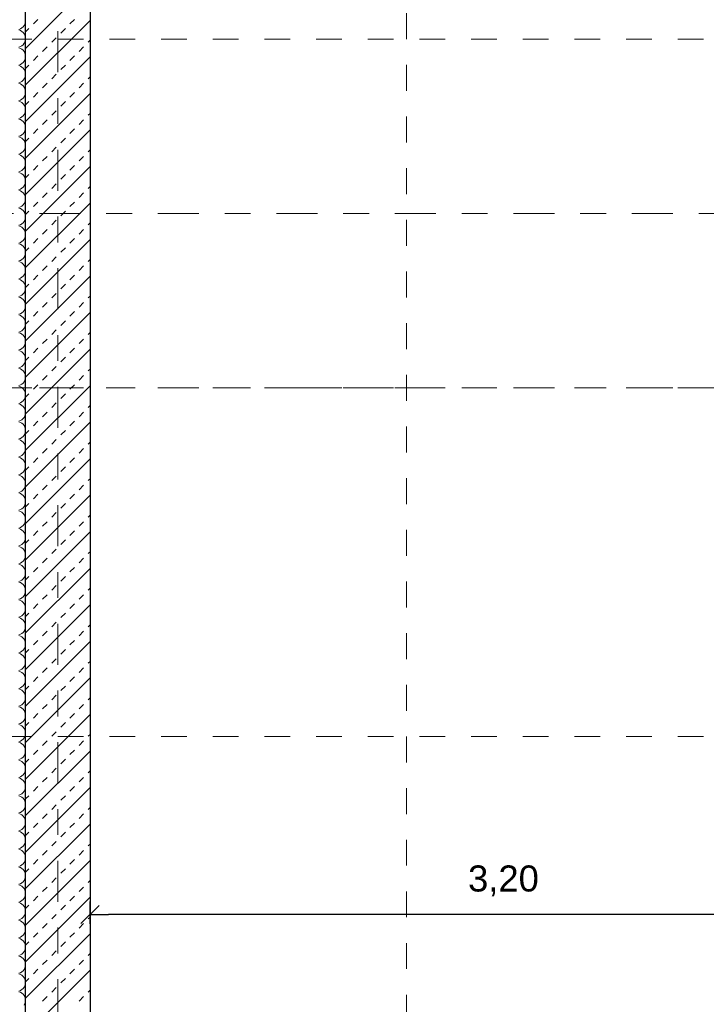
# Model space of a CAD drawing. Header units: metres. Extents: x -45.2 to 14.3, y -31.8 to 10.2.
# Tile 15 of 148: x -39.3 to -36.6, y -15.9 to -12.1. Entities that reach past the tile are written whole.
import ezdxf

# ---------------------------------------------------------------- set-up
doc = ezdxf.new("R2010")
doc.units = ezdxf.units.M
doc.header["$LTSCALE"] = 0.05
doc.linetypes.add('Achsen 01', pattern=[5.291531, 3.175, -1.058062, 0.352704, -0.705764])
doc.linetypes.add('Raster 01', pattern=[2, 1, -1])
doc.layers.get('0').update_dxf_attribs({"lineweight": 25})
for name, color, linetype, lineweight in [('013_Beton und Stahlbetonarbeiten-330 Außenwände', 7, 'Continuous', 25), ('AV1-Einrichtung Bemaßung', 7, 'Continuous', 9), ('AV1-Schnitt Achsen', 7, 'Achsen 01', 18)]:
    doc.layers.add(name, color=color, linetype=linetype, lineweight=lineweight)
for name, color, linetype, lineweight, true_color in [('014_Fassadenarbeiten-330 mineralische Dämmung', 7, 'Continuous', 9, 0x666666), ('AV1-Achsen', 1, 'Achsen 01', 18, 0xff0000), ('AV1-Raster', 7, 'Raster 01', 9, 0xa6a6a6)]:
    doc.layers.add(name, color=color, linetype=linetype, lineweight=lineweight, true_color=true_color)
doc.styles.add('Arial', font='arial.ttf')

msp = doc.modelspace()

# ---------------------------------------------------------------- linework, layer by layer
at = {"color": 0, "linetype": 'Continuous', "lineweight": 15}
msp.add_line((-39.0604, -15.5743), (-38.9896, -15.5036), dxfattribs=at)
at = {"color": 0, "linetype": 'ByBlock', "lineweight": -2}
msp.add_line((-39.025, -15.539), (-38.9543, -15.539), dxfattribs=at)
at = {"layer": '013_Beton und Stahlbetonarbeiten-330 Außenwände', "color": 251, "linetype": 'Continuous', "lineweight": 13, "true_color": 0x4c4c4c}
for p, q in [((-39.025, -11.9363), (-39.275, -12.1863)), ((-39.025, -12.0777), (-39.275, -12.3277)), ((-39.2444, -12.0915), (-39.2267, -12.0738)), ((-39.103, -12.0915), (-39.0853, -12.0738)), ((-39.275, -12.1221), (-39.2621, -12.1092)), ((-39.1384, -12.1269), (-39.1207, -12.1092)), ((-39.1737, -12.1622), (-39.156, -12.1446)), ((-39.0323, -12.1622), (-39.025, -12.1549)), ((-39.2091, -12.1976), (-39.1914, -12.1799)), ((-39.0676, -12.1976), (-39.05, -12.1799)), ((-39.025, -12.2191), (-39.275, -12.4691)), ((-39.2444, -12.2329), (-39.2267, -12.2153)), ((-39.103, -12.2329), (-39.0853, -12.2153)), ((-39.275, -12.2635), (-39.2621, -12.2506)), ((-39.1384, -12.2683), (-39.1207, -12.2506)), ((-39.1737, -12.3037), (-39.156, -12.286)), ((-39.0323, -12.3037), (-39.025, -12.2964)), ((-39.2091, -12.339), (-39.1914, -12.3213)), ((-39.0676, -12.339), (-39.05, -12.3213)), ((-39.025, -12.3606), (-39.275, -12.6106)), ((-39.2444, -12.3744), (-39.2267, -12.3567)), ((-39.103, -12.3744), (-39.0853, -12.3567)), ((-39.275, -12.4049), (-39.2621, -12.392)), ((-39.1384, -12.4097), (-39.1207, -12.392)), ((-39.2091, -12.4804), (-39.1914, -12.4628)), ((-39.1737, -12.4451), (-39.156, -12.4274)), ((-39.0676, -12.4804), (-39.05, -12.4628)), ((-39.0323, -12.4451), (-39.025, -12.4378)), ((-39.025, -12.502), (-39.275, -12.752)), ((-39.2444, -12.5158), (-39.2267, -12.4981)), ((-39.103, -12.5158), (-39.0853, -12.4981)), ((-39.275, -12.5464), (-39.2621, -12.5335)), ((-39.1384, -12.5511), (-39.1207, -12.5335)), ((-39.1737, -12.5865), (-39.156, -12.5688)), ((-39.2091, -12.6219), (-39.1914, -12.6042)), ((-39.0676, -12.6219), (-39.05, -12.6042)), ((-39.0323, -12.5865), (-39.025, -12.5792)), ((-39.025, -12.6434), (-39.275, -12.8934)), ((-39.2444, -12.6572), (-39.2267, -12.6395)), ((-39.103, -12.6572), (-39.0853, -12.6395)), ((-39.275, -12.6878), (-39.2621, -12.6749)), ((-39.1384, -12.6926), (-39.1207, -12.6749)), ((-39.1737, -12.7279), (-39.156, -12.7102)), ((-39.0323, -12.7279), (-39.025, -12.7206)), ((-39.2091, -12.7633), (-39.1914, -12.7456)), ((-39.0676, -12.7633), (-39.05, -12.7456)), ((-39.025, -12.7848), (-39.275, -13.0348)), ((-39.2444, -12.7986), (-39.2267, -12.781)), ((-39.103, -12.7986), (-39.0853, -12.781)), ((-39.275, -12.8292), (-39.2621, -12.8163)), ((-39.1384, -12.834), (-39.1207, -12.8163)), ((-39.1737, -12.8693), (-39.156, -12.8517)), ((-39.0323, -12.8693), (-39.025, -12.862)), ((-39.2091, -12.9047), (-39.1914, -12.887)), ((-39.0676, -12.9047), (-39.05, -12.887)), ((-39.025, -12.9262), (-39.275, -13.1762)), ((-39.275, -12.9706), (-39.2621, -12.9577)), ((-39.2444, -12.9401), (-39.2267, -12.9224)), ((-39.1384, -12.9754), (-39.1207, -12.9577)), ((-39.103, -12.9401), (-39.0853, -12.9224)), ((-39.1737, -13.0108), (-39.156, -12.9931)), ((-39.2091, -13.0461), (-39.1914, -13.0284)), ((-39.0676, -13.0461), (-39.05, -13.0284)), ((-39.0323, -13.0108), (-39.025, -13.0035)), ((-39.025, -13.0677), (-39.275, -13.3177)), ((-39.2444, -13.0815), (-39.2267, -13.0638)), ((-39.103, -13.0815), (-39.0853, -13.0638)), ((-39.275, -13.112), (-39.2621, -13.0992)), ((-39.1384, -13.1168), (-39.1207, -13.0992)), ((-39.1737, -13.1522), (-39.156, -13.1345)), ((-39.0323, -13.1522), (-39.025, -13.1449)), ((-39.2091, -13.1875), (-39.1914, -13.1699)), ((-39.0676, -13.1875), (-39.05, -13.1699)), ((-39.025, -13.2091), (-39.275, -13.4591)), ((-39.2444, -13.2229), (-39.2267, -13.2052)), ((-39.103, -13.2229), (-39.0853, -13.2052)), ((-39.275, -13.2535), (-39.2621, -13.2406)), ((-39.1384, -13.2583), (-39.1207, -13.2406)), ((-39.1737, -13.2936), (-39.156, -13.2759)), ((-39.0323, -13.2936), (-39.025, -13.2863)), ((-39.2091, -13.329), (-39.1914, -13.3113)), ((-39.0676, -13.329), (-39.05, -13.3113)), ((-39.025, -13.3505), (-39.275, -13.6005)), ((-39.2444, -13.3643), (-39.2267, -13.3466)), ((-39.103, -13.3643), (-39.0853, -13.3466)), ((-39.275, -13.3949), (-39.2621, -13.382)), ((-39.1384, -13.3997), (-39.1207, -13.382)), ((-39.2091, -13.4704), (-39.1914, -13.4527)), ((-39.1737, -13.435), (-39.156, -13.4174)), ((-39.0676, -13.4704), (-39.05, -13.4527)), ((-39.0323, -13.435), (-39.025, -13.4277)), ((-39.025, -13.4919), (-39.275, -13.7419)), ((-39.2444, -13.5057), (-39.2267, -13.4881)), ((-39.103, -13.5057), (-39.0853, -13.4881)), ((-39.275, -13.5363), (-39.2621, -13.5234)), ((-39.1384, -13.5411), (-39.1207, -13.5234)), ((-39.1737, -13.5765), (-39.156, -13.5588)), ((-39.0323, -13.5765), (-39.025, -13.5692)), ((-39.2091, -13.6118), (-39.1914, -13.5941)), ((-39.0676, -13.6118), (-39.05, -13.5941)), ((-39.025, -13.6334), (-39.275, -13.8834)), ((-39.2444, -13.6472), (-39.2267, -13.6295)), ((-39.103, -13.6472), (-39.0853, -13.6295)), ((-39.275, -13.6777), (-39.2621, -13.6648)), ((-39.1384, -13.6825), (-39.1207, -13.6648)), ((-39.1737, -13.7179), (-39.156, -13.7002)), ((-39.0323, -13.7179), (-39.025, -13.7106)), ((-39.2091, -13.7532), (-39.1914, -13.7355)), ((-39.0676, -13.7532), (-39.05, -13.7355)), ((-39.025, -13.7748), (-39.275, -14.0248)), ((-39.2444, -13.7886), (-39.2267, -13.7709)), ((-39.103, -13.7886), (-39.0853, -13.7709)), ((-39.275, -13.8192), (-39.2621, -13.8063)), ((-39.1384, -13.8239), (-39.1207, -13.8063)), ((-39.1737, -13.8593), (-39.156, -13.8416)), ((-39.0323, -13.8593), (-39.025, -13.852)), ((-39.2444, -13.93), (-39.2267, -13.9123)), ((-39.2091, -13.8946), (-39.1914, -13.877)), ((-39.103, -13.93), (-39.0853, -13.9123)), ((-39.0676, -13.8946), (-39.05, -13.877)), ((-39.025, -13.9162), (-39.275, -14.1662)), ((-39.275, -13.9606), (-39.2621, -13.9477)), ((-39.1384, -13.9654), (-39.1207, -13.9477)), ((-39.1737, -14.0007), (-39.156, -13.983)), ((-39.2091, -14.0361), (-39.1914, -14.0184)), ((-39.0676, -14.0361), (-39.05, -14.0184)), ((-39.0323, -14.0007), (-39.025, -13.9934)), ((-39.025, -14.0576), (-39.275, -14.3076)), ((-39.2444, -14.0714), (-39.2267, -14.0537)), ((-39.103, -14.0714), (-39.0853, -14.0537)), ((-39.275, -14.102), (-39.2621, -14.0891)), ((-39.1384, -14.1068), (-39.1207, -14.0891)), ((-39.1737, -14.1421), (-39.156, -14.1245)), ((-39.0323, -14.1421), (-39.025, -14.1348)), ((-39.2091, -14.1775), (-39.1914, -14.1598)), ((-39.0676, -14.1775), (-39.05, -14.1598)), ((-39.025, -14.199), (-39.275, -14.449)), ((-39.2444, -14.2128), (-39.2267, -14.1952)), ((-39.103, -14.2128), (-39.0853, -14.1952)), ((-39.275, -14.2434), (-39.2621, -14.2305)), ((-39.1384, -14.2482), (-39.1207, -14.2305)), ((-39.1737, -14.2836), (-39.156, -14.2659)), ((-39.0323, -14.2836), (-39.025, -14.2763)), ((-39.2091, -14.3189), (-39.1914, -14.3012)), ((-39.0676, -14.3189), (-39.05, -14.3012)), ((-39.025, -14.3405), (-39.275, -14.5905)), ((-39.2444, -14.3543), (-39.2267, -14.3366)), ((-39.103, -14.3543), (-39.0853, -14.3366)), ((-39.275, -14.3848), (-39.2621, -14.3719)), ((-39.1737, -14.425), (-39.156, -14.4073)), ((-39.1384, -14.3896), (-39.1207, -14.3719)), ((-39.2091, -14.4603), (-39.1914, -14.4427)), ((-39.0676, -14.4603), (-39.05, -14.4427)), ((-39.0323, -14.425), (-39.025, -14.4177)), ((-39.025, -14.4819), (-39.275, -14.7319)), ((-39.2444, -14.4957), (-39.2267, -14.478)), ((-39.103, -14.4957), (-39.0853, -14.478)), ((-39.275, -14.5263), (-39.2621, -14.5134)), ((-39.1384, -14.531), (-39.1207, -14.5134)), ((-39.1737, -14.5664), (-39.156, -14.5487)), ((-39.0323, -14.5664), (-39.025, -14.5591)), ((-39.2091, -14.6018), (-39.1914, -14.5841)), ((-39.0676, -14.6018), (-39.05, -14.5841)), ((-39.025, -14.6233), (-39.275, -14.8733)), ((-39.2444, -14.6371), (-39.2267, -14.6194)), ((-39.103, -14.6371), (-39.0853, -14.6194)), ((-39.275, -14.6677), (-39.2621, -14.6548)), ((-39.1384, -14.6725), (-39.1207, -14.6548)), ((-39.1737, -14.7078), (-39.156, -14.6901)), ((-39.0323, -14.7078), (-39.025, -14.7005)), ((-39.2091, -14.7432), (-39.1914, -14.7255)), ((-39.0676, -14.7432), (-39.05, -14.7255)), ((-39.025, -14.7647), (-39.275, -15.0147)), ((-39.2444, -14.7785), (-39.2267, -14.7609)), ((-39.103, -14.7785), (-39.0853, -14.7609)), ((-39.275, -14.8091), (-39.2621, -14.7962)), ((-39.1384, -14.8139), (-39.1207, -14.7962)), ((-39.1737, -14.8492), (-39.156, -14.8316)), ((-39.0323, -14.8492), (-39.025, -14.8419)), ((-39.2444, -14.92), (-39.2267, -14.9023)), ((-39.2091, -14.8846), (-39.1914, -14.8669)), ((-39.103, -14.92), (-39.0853, -14.9023)), ((-39.0676, -14.8846), (-39.05, -14.8669)), ((-39.025, -14.9061), (-39.275, -15.1561)), ((-39.275, -14.9505), (-39.2621, -14.9376)), ((-39.1384, -14.9553), (-39.1207, -14.9376)), ((-39.1737, -14.9907), (-39.156, -14.973)), ((-39.2091, -15.026), (-39.1914, -15.0083)), ((-39.0676, -15.026), (-39.05, -15.0083)), ((-39.0323, -14.9907), (-39.025, -14.9834)), ((-39.025, -15.0476), (-39.275, -15.2976)), ((-39.2444, -15.0614), (-39.2267, -15.0437)), ((-39.103, -15.0614), (-39.0853, -15.0437)), ((-39.275, -15.0919), (-39.2621, -15.0791)), ((-39.1384, -15.0967), (-39.1207, -15.0791)), ((-39.1737, -15.1321), (-39.156, -15.1144)), ((-39.0323, -15.1321), (-39.025, -15.1248)), ((-39.2091, -15.1674), (-39.1914, -15.1498)), ((-39.0676, -15.1674), (-39.05, -15.1498)), ((-39.025, -15.189), (-39.275, -15.439)), ((-39.2444, -15.2028), (-39.2267, -15.1851)), ((-39.103, -15.2028), (-39.0853, -15.1851)), ((-39.275, -15.2334), (-39.2621, -15.2205)), ((-39.1384, -15.2382), (-39.1207, -15.2205)), ((-39.1737, -15.2735), (-39.156, -15.2558)), ((-39.0323, -15.2735), (-39.025, -15.2662)), ((-39.2091, -15.3089), (-39.1914, -15.2912)), ((-39.0676, -15.3089), (-39.05, -15.2912)), ((-39.025, -15.3304), (-39.275, -15.5804)), ((-39.2444, -15.3442), (-39.2267, -15.3265)), ((-39.103, -15.3442), (-39.0853, -15.3265)), ((-39.275, -15.3748), (-39.2621, -15.3619)), ((-39.1737, -15.4149), (-39.156, -15.3973)), ((-39.1384, -15.3796), (-39.1207, -15.3619)), ((-39.2091, -15.4503), (-39.1914, -15.4326)), ((-39.0676, -15.4503), (-39.05, -15.4326)), ((-39.0323, -15.4149), (-39.025, -15.4076)), ((-39.025, -15.4718), (-39.275, -15.7218)), ((-39.2444, -15.4856), (-39.2267, -15.468)), ((-39.103, -15.4856), (-39.0853, -15.468)), ((-39.275, -15.5162), (-39.2621, -15.5033)), ((-39.1384, -15.521), (-39.1207, -15.5033)), ((-39.1737, -15.5563), (-39.156, -15.5387)), ((-39.0323, -15.5563), (-39.025, -15.5491)), ((-39.2091, -15.5917), (-39.1914, -15.574)), ((-39.0676, -15.5917), (-39.05, -15.574)), ((-39.025, -15.6133), (-39.275, -15.8633)), ((-39.2444, -15.6271), (-39.2267, -15.6094)), ((-39.103, -15.6271), (-39.0853, -15.6094)), ((-39.275, -15.6576), (-39.2621, -15.6447)), ((-39.1384, -15.6624), (-39.1207, -15.6447)), ((-39.1737, -15.6978), (-39.156, -15.6801)), ((-39.0323, -15.6978), (-39.025, -15.6905)), ((-39.2091, -15.7331), (-39.1914, -15.7154)), ((-39.0676, -15.7331), (-39.05, -15.7154)), ((-39.025, -15.7547), (-39.275, -16.0047)), ((-39.2444, -15.7685), (-39.2267, -15.7508)), ((-39.103, -15.7685), (-39.0853, -15.7508)), ((-39.275, -15.7991), (-39.2621, -15.7862)), ((-39.1384, -15.8038), (-39.1207, -15.7862)), ((-39.1737, -15.8392), (-39.156, -15.8215)), ((-39.0323, -15.8392), (-39.025, -15.8319)), ((-39.2091, -15.8745), (-39.1914, -15.8569)), ((-39.0676, -15.8745), (-39.05, -15.8569))]:
    msp.add_line(p, q, dxfattribs=at)
at = {"layer": '013_Beton und Stahlbetonarbeiten-330 Außenwände'}
msp.add_lwpolyline([(-39.275, 0.125), (-18.775, 0.125), (-18.775, -0.125), (-39.025, -0.125), (-39.025, -21.725), (-39.275, -21.725)], close=True, dxfattribs=at)
at = {"layer": '014_Fassadenarbeiten-330 mineralische Dämmung'}
msp.add_lwpolyline([(-18.9, 0.305), (-18.9, 0.125), (-39.275, 0.125), (-39.275, -21.725), (-39.15, -21.725), (-39.15, -21.905), (-39.455, -21.905), (-39.455, 0.305)], close=True, dxfattribs=at)
for points in [[(-39.3008, -12.1125), (-39.2947, -12.1103), (-39.2892, -12.107), (-39.2843, -12.1027), (-39.2803, -12.0976), (-39.2774, -12.0918), (-39.2756, -12.0856), (-39.275, -12.0792), (-39.2756, -12.0727)], [(-39.3008, -12.1815), (-39.2947, -12.1792), (-39.2892, -12.1759), (-39.2843, -12.1717), (-39.2803, -12.1665), (-39.2774, -12.1608), (-39.2756, -12.1546), (-39.275, -12.1481), (-39.2756, -12.1417), (-39.2774, -12.1354), (-39.2803, -12.1297), (-39.2843, -12.1246), (-39.2892, -12.1203), (-39.2947, -12.117), (-39.3008, -12.1148)], [(-39.3008, -12.2504), (-39.2947, -12.2482), (-39.2892, -12.2449), (-39.2843, -12.2406), (-39.2803, -12.2355), (-39.2774, -12.2297), (-39.2756, -12.2235), (-39.275, -12.2171), (-39.2756, -12.2106), (-39.2774, -12.2044), (-39.2803, -12.1986), (-39.2843, -12.1935), (-39.2892, -12.1892), (-39.2947, -12.1859), (-39.3008, -12.1837)], [(-39.3008, -12.3193), (-39.2947, -12.3171), (-39.2892, -12.3138), (-39.2843, -12.3095), (-39.2803, -12.3044), (-39.2774, -12.2987), (-39.2756, -12.2924), (-39.275, -12.286), (-39.2756, -12.2796), (-39.2774, -12.2733), (-39.2803, -12.2676), (-39.2843, -12.2624), (-39.2892, -12.2582), (-39.2947, -12.2549), (-39.3008, -12.2527)], [(-39.3008, -12.3883), (-39.2947, -12.3861), (-39.2892, -12.3828), (-39.2843, -12.3785), (-39.2803, -12.3734), (-39.2774, -12.3676), (-39.2756, -12.3614), (-39.275, -12.3549), (-39.2756, -12.3485), (-39.2774, -12.3423), (-39.2803, -12.3365), (-39.2843, -12.3314), (-39.2892, -12.3271), (-39.2947, -12.3238), (-39.3008, -12.3216)], [(-39.3008, -12.4572), (-39.2947, -12.455), (-39.2892, -12.4517), (-39.2843, -12.4474), (-39.2803, -12.4423), (-39.2774, -12.4365), (-39.2756, -12.4303), (-39.275, -12.4239), (-39.2756, -12.4174), (-39.2774, -12.4112), (-39.2803, -12.4055), (-39.2843, -12.4003), (-39.2892, -12.396), (-39.2947, -12.3927), (-39.3008, -12.3905)], [(-39.3008, -12.5262), (-39.2947, -12.524), (-39.2892, -12.5207), (-39.2843, -12.5164), (-39.2803, -12.5113), (-39.2774, -12.5055), (-39.2756, -12.4993), (-39.275, -12.4928), (-39.2756, -12.4864), (-39.2774, -12.4802), (-39.2803, -12.4744), (-39.2843, -12.4693), (-39.2892, -12.465), (-39.2947, -12.4617), (-39.3008, -12.4595)], [(-39.3008, -12.5951), (-39.2947, -12.5929), (-39.2892, -12.5896), (-39.2843, -12.5853), (-39.2803, -12.5802), (-39.2774, -12.5744), (-39.2756, -12.5682), (-39.275, -12.5618), (-39.2756, -12.5553), (-39.2774, -12.5491), (-39.2803, -12.5433), (-39.2843, -12.5382), (-39.2892, -12.5339), (-39.2947, -12.5306), (-39.3008, -12.5284)], [(-39.3008, -12.6641), (-39.2947, -12.6619), (-39.2892, -12.6586), (-39.2843, -12.6543), (-39.2803, -12.6492), (-39.2774, -12.6434), (-39.2756, -12.6372), (-39.275, -12.6307), (-39.2756, -12.6243), (-39.2774, -12.6181), (-39.2803, -12.6123), (-39.2843, -12.6072), (-39.2892, -12.6029), (-39.2947, -12.5996), (-39.3008, -12.5974)], [(-39.3008, -12.733), (-39.2947, -12.7308), (-39.2892, -12.7275), (-39.2843, -12.7232), (-39.2803, -12.7181), (-39.2774, -12.7123), (-39.2756, -12.7061), (-39.275, -12.6997), (-39.2756, -12.6932), (-39.2774, -12.687), (-39.2803, -12.6812), (-39.2843, -12.6761), (-39.2892, -12.6718), (-39.2947, -12.6685), (-39.3008, -12.6663)], [(-39.3008, -12.802), (-39.2947, -12.7998), (-39.2892, -12.7964), (-39.2843, -12.7922), (-39.2803, -12.787), (-39.2774, -12.7813), (-39.2756, -12.7751), (-39.275, -12.7686), (-39.2756, -12.7622), (-39.2774, -12.7559), (-39.2803, -12.7502), (-39.2843, -12.7451), (-39.2892, -12.7408), (-39.2947, -12.7375), (-39.3008, -12.7353)], [(-39.3008, -12.8709), (-39.2947, -12.8687), (-39.2892, -12.8654), (-39.2843, -12.8611), (-39.2803, -12.856), (-39.2774, -12.8502), (-39.2756, -12.844), (-39.275, -12.8376), (-39.2756, -12.8311), (-39.2774, -12.8249), (-39.2803, -12.8191), (-39.2843, -12.814), (-39.2892, -12.8097), (-39.2947, -12.8064), (-39.3008, -12.8042)], [(-39.3008, -12.9398), (-39.2947, -12.9376), (-39.2892, -12.9343), (-39.2843, -12.9301), (-39.2803, -12.9249), (-39.2774, -12.9192), (-39.2756, -12.9129), (-39.275, -12.9065), (-39.2756, -12.9001), (-39.2774, -12.8938), (-39.2803, -12.8881), (-39.2843, -12.8829), (-39.2892, -12.8787), (-39.2947, -12.8754), (-39.3008, -12.8732)], [(-39.3008, -13.0088), (-39.2947, -13.0066), (-39.2892, -13.0033), (-39.2843, -12.999), (-39.2803, -12.9939), (-39.2774, -12.9881), (-39.2756, -12.9819), (-39.275, -12.9754), (-39.2756, -12.969), (-39.2774, -12.9628), (-39.2803, -12.957), (-39.2843, -12.9519), (-39.2892, -12.9476), (-39.2947, -12.9443), (-39.3008, -12.9421)], [(-39.3008, -13.0777), (-39.2947, -13.0755), (-39.2892, -13.0722), (-39.2843, -13.0679), (-39.2803, -13.0628), (-39.2774, -13.0571), (-39.2756, -13.0508), (-39.275, -13.0444), (-39.2756, -13.0379), (-39.2774, -13.0317), (-39.2803, -13.026), (-39.2843, -13.0208), (-39.2892, -13.0166), (-39.2947, -13.0132), (-39.3008, -13.011)], [(-39.3008, -13.1467), (-39.2947, -13.1445), (-39.2892, -13.1412), (-39.2843, -13.1369), (-39.2803, -13.1318), (-39.2774, -13.126), (-39.2756, -13.1198), (-39.275, -13.1133), (-39.2756, -13.1069), (-39.2774, -13.1007), (-39.2803, -13.0949), (-39.2843, -13.0898), (-39.2892, -13.0855), (-39.2947, -13.0822), (-39.3008, -13.08)], [(-39.3008, -13.2156), (-39.2947, -13.2134), (-39.2892, -13.2101), (-39.2843, -13.2058), (-39.2803, -13.2007), (-39.2774, -13.1949), (-39.2756, -13.1887), (-39.275, -13.1823), (-39.2756, -13.1758), (-39.2774, -13.1696), (-39.2803, -13.1638), (-39.2843, -13.1587), (-39.2892, -13.1544), (-39.2947, -13.1511), (-39.3008, -13.1489)], [(-39.3008, -13.2846), (-39.2947, -13.2824), (-39.2892, -13.2791), (-39.2843, -13.2748), (-39.2803, -13.2697), (-39.2774, -13.2639), (-39.2756, -13.2577), (-39.275, -13.2512), (-39.2756, -13.2448), (-39.2774, -13.2386), (-39.2803, -13.2328), (-39.2843, -13.2277), (-39.2892, -13.2234), (-39.2947, -13.2201), (-39.3008, -13.2179)], [(-39.3008, -13.3535), (-39.2947, -13.3513), (-39.2892, -13.348), (-39.2843, -13.3437), (-39.2803, -13.3386), (-39.2774, -13.3328), (-39.2756, -13.3266), (-39.275, -13.3202), (-39.2756, -13.3137), (-39.2774, -13.3075), (-39.2803, -13.3017), (-39.2843, -13.2966), (-39.2892, -13.2923), (-39.2947, -13.289), (-39.3008, -13.2868)], [(-39.3008, -13.4225), (-39.2947, -13.4203), (-39.2892, -13.417), (-39.2843, -13.4127), (-39.2803, -13.4075), (-39.2774, -13.4018), (-39.2756, -13.3956), (-39.275, -13.3891), (-39.2756, -13.3827), (-39.2774, -13.3765), (-39.2803, -13.3707), (-39.2843, -13.3656), (-39.2892, -13.3613), (-39.2947, -13.358), (-39.3008, -13.3558)], [(-39.3008, -13.4914), (-39.2947, -13.4892), (-39.2892, -13.4859), (-39.2843, -13.4816), (-39.2803, -13.4765), (-39.2774, -13.4707), (-39.2756, -13.4645), (-39.275, -13.4581), (-39.2756, -13.4516), (-39.2774, -13.4454), (-39.2803, -13.4396), (-39.2843, -13.4345), (-39.2892, -13.4302), (-39.2947, -13.4269), (-39.3008, -13.4247)], [(-39.3008, -13.5603), (-39.2947, -13.5581), (-39.2892, -13.5548), (-39.2843, -13.5506), (-39.2803, -13.5454), (-39.2774, -13.5397), (-39.2756, -13.5334), (-39.275, -13.527), (-39.2756, -13.5206), (-39.2774, -13.5143), (-39.2803, -13.5086), (-39.2843, -13.5035), (-39.2892, -13.4992), (-39.2947, -13.4959), (-39.3008, -13.4937)], [(-39.3008, -13.6293), (-39.2947, -13.6271), (-39.2892, -13.6238), (-39.2843, -13.6195), (-39.2803, -13.6144), (-39.2774, -13.6086), (-39.2756, -13.6024), (-39.275, -13.5959), (-39.2756, -13.5895), (-39.2774, -13.5833), (-39.2803, -13.5775), (-39.2843, -13.5724), (-39.2892, -13.5681), (-39.2947, -13.5648), (-39.3008, -13.5626)], [(-39.3008, -13.6982), (-39.2947, -13.696), (-39.2892, -13.6927), (-39.2843, -13.6884), (-39.2803, -13.6833), (-39.2774, -13.6776), (-39.2756, -13.6713), (-39.275, -13.6649), (-39.2756, -13.6584), (-39.2774, -13.6522), (-39.2803, -13.6465), (-39.2843, -13.6413), (-39.2892, -13.6371), (-39.2947, -13.6338), (-39.3008, -13.6315)], [(-39.3008, -13.7672), (-39.2947, -13.765), (-39.2892, -13.7617), (-39.2843, -13.7574), (-39.2803, -13.7523), (-39.2774, -13.7465), (-39.2756, -13.7403), (-39.275, -13.7338), (-39.2756, -13.7274), (-39.2774, -13.7212), (-39.2803, -13.7154), (-39.2843, -13.7103), (-39.2892, -13.706), (-39.2947, -13.7027), (-39.3008, -13.7005)], [(-39.3008, -13.8361), (-39.2947, -13.8339), (-39.2892, -13.8306), (-39.2843, -13.8263), (-39.2803, -13.8212), (-39.2774, -13.8154), (-39.2756, -13.8092), (-39.275, -13.8028), (-39.2756, -13.7963), (-39.2774, -13.7901), (-39.2803, -13.7844), (-39.2843, -13.7792), (-39.2892, -13.7749), (-39.2947, -13.7716), (-39.3008, -13.7694)], [(-39.3008, -13.9051), (-39.2947, -13.9029), (-39.2892, -13.8996), (-39.2843, -13.8953), (-39.2803, -13.8902), (-39.2774, -13.8844), (-39.2756, -13.8782), (-39.275, -13.8717), (-39.2756, -13.8653), (-39.2774, -13.8591), (-39.2803, -13.8533), (-39.2843, -13.8482), (-39.2892, -13.8439), (-39.2947, -13.8406), (-39.3008, -13.8384)], [(-39.3008, -13.974), (-39.2947, -13.9718), (-39.2892, -13.9685), (-39.2843, -13.9642), (-39.2803, -13.9591), (-39.2774, -13.9533), (-39.2756, -13.9471), (-39.275, -13.9407), (-39.2756, -13.9342), (-39.2774, -13.928), (-39.2803, -13.9222), (-39.2843, -13.9171), (-39.2892, -13.9128), (-39.2947, -13.9095), (-39.3008, -13.9073)], [(-39.3008, -14.043), (-39.2947, -14.0408), (-39.2892, -14.0375), (-39.2843, -14.0332), (-39.2803, -14.0281), (-39.2774, -14.0223), (-39.2756, -14.0161), (-39.275, -14.0096), (-39.2756, -14.0032), (-39.2774, -13.997), (-39.2803, -13.9912), (-39.2843, -13.9861), (-39.2892, -13.9818), (-39.2947, -13.9785), (-39.3008, -13.9763)], [(-39.3008, -14.1119), (-39.2947, -14.1097), (-39.2892, -14.1064), (-39.2843, -14.1021), (-39.2803, -14.097), (-39.2774, -14.0912), (-39.2756, -14.085), (-39.275, -14.0786), (-39.2756, -14.0721), (-39.2774, -14.0659), (-39.2803, -14.0601), (-39.2843, -14.055), (-39.2892, -14.0507), (-39.2947, -14.0474), (-39.3008, -14.0452)], [(-39.3008, -14.1809), (-39.2947, -14.1786), (-39.2892, -14.1753), (-39.2843, -14.1711), (-39.2803, -14.1659), (-39.2774, -14.1602), (-39.2756, -14.154), (-39.275, -14.1475), (-39.2756, -14.1411), (-39.2774, -14.1348), (-39.2803, -14.1291), (-39.2843, -14.124), (-39.2892, -14.1197), (-39.2947, -14.1164), (-39.3008, -14.1142)], [(-39.3008, -14.2498), (-39.2947, -14.2476), (-39.2892, -14.2443), (-39.2843, -14.24), (-39.2803, -14.2349), (-39.2774, -14.2291), (-39.2756, -14.2229), (-39.275, -14.2165), (-39.2756, -14.21), (-39.2774, -14.2038), (-39.2803, -14.198), (-39.2843, -14.1929), (-39.2892, -14.1886), (-39.2947, -14.1853), (-39.3008, -14.1831)], [(-39.3008, -14.3187), (-39.2947, -14.3165), (-39.2892, -14.3132), (-39.2843, -14.3089), (-39.2803, -14.3038), (-39.2774, -14.2981), (-39.2756, -14.2918), (-39.275, -14.2854), (-39.2756, -14.279), (-39.2774, -14.2727), (-39.2803, -14.267), (-39.2843, -14.2618), (-39.2892, -14.2576), (-39.2947, -14.2543), (-39.3008, -14.2521)], [(-39.3008, -14.3877), (-39.2947, -14.3855), (-39.2892, -14.3822), (-39.2843, -14.3779), (-39.2803, -14.3728), (-39.2774, -14.367), (-39.2756, -14.3608), (-39.275, -14.3543), (-39.2756, -14.3479), (-39.2774, -14.3417), (-39.2803, -14.3359), (-39.2843, -14.3308), (-39.2892, -14.3265), (-39.2947, -14.3232), (-39.3008, -14.321)], [(-39.3008, -14.4566), (-39.2947, -14.4544), (-39.2892, -14.4511), (-39.2843, -14.4468), (-39.2803, -14.4417), (-39.2774, -14.4359), (-39.2756, -14.4297), (-39.275, -14.4233), (-39.2756, -14.4168), (-39.2774, -14.4106), (-39.2803, -14.4049), (-39.2843, -14.3997), (-39.2892, -14.3954), (-39.2947, -14.3921), (-39.3008, -14.3899)], [(-39.3008, -14.5256), (-39.2947, -14.5234), (-39.2892, -14.5201), (-39.2843, -14.5158), (-39.2803, -14.5107), (-39.2774, -14.5049), (-39.2756, -14.4987), (-39.275, -14.4922), (-39.2756, -14.4858), (-39.2774, -14.4796), (-39.2803, -14.4738), (-39.2843, -14.4687), (-39.2892, -14.4644), (-39.2947, -14.4611), (-39.3008, -14.4589)], [(-39.3008, -14.5945), (-39.2947, -14.5923), (-39.2892, -14.589), (-39.2843, -14.5847), (-39.2803, -14.5796), (-39.2774, -14.5738), (-39.2756, -14.5676), (-39.275, -14.5612), (-39.2756, -14.5547), (-39.2774, -14.5485), (-39.2803, -14.5427), (-39.2843, -14.5376), (-39.2892, -14.5333), (-39.2947, -14.53), (-39.3008, -14.5278)], [(-39.3008, -14.6635), (-39.2947, -14.6613), (-39.2892, -14.658), (-39.2843, -14.6537), (-39.2803, -14.6486), (-39.2774, -14.6428), (-39.2756, -14.6366), (-39.275, -14.6301), (-39.2756, -14.6237), (-39.2774, -14.6175), (-39.2803, -14.6117), (-39.2843, -14.6066), (-39.2892, -14.6023), (-39.2947, -14.599), (-39.3008, -14.5968)], [(-39.3008, -14.7324), (-39.2947, -14.7302), (-39.2892, -14.7269), (-39.2843, -14.7226), (-39.2803, -14.7175), (-39.2774, -14.7117), (-39.2756, -14.7055), (-39.275, -14.6991), (-39.2756, -14.6926), (-39.2774, -14.6864), (-39.2803, -14.6806), (-39.2843, -14.6755), (-39.2892, -14.6712), (-39.2947, -14.6679), (-39.3008, -14.6657)], [(-39.3008, -14.8014), (-39.2947, -14.7992), (-39.2892, -14.7958), (-39.2843, -14.7916), (-39.2803, -14.7864), (-39.2774, -14.7807), (-39.2756, -14.7745), (-39.275, -14.768), (-39.2756, -14.7616), (-39.2774, -14.7553), (-39.2803, -14.7496), (-39.2843, -14.7445), (-39.2892, -14.7402), (-39.2947, -14.7369), (-39.3008, -14.7347)], [(-39.3008, -14.8703), (-39.2947, -14.8681), (-39.2892, -14.8648), (-39.2843, -14.8605), (-39.2803, -14.8554), (-39.2774, -14.8496), (-39.2756, -14.8434), (-39.275, -14.837), (-39.2756, -14.8305), (-39.2774, -14.8243), (-39.2803, -14.8185), (-39.2843, -14.8134), (-39.2892, -14.8091), (-39.2947, -14.8058), (-39.3008, -14.8036)], [(-39.3008, -14.9392), (-39.2947, -14.937), (-39.2892, -14.9337), (-39.2843, -14.9295), (-39.2803, -14.9243), (-39.2774, -14.9186), (-39.2756, -14.9123), (-39.275, -14.9059), (-39.2756, -14.8995), (-39.2774, -14.8932), (-39.2803, -14.8875), (-39.2843, -14.8823), (-39.2892, -14.8781), (-39.2947, -14.8748), (-39.3008, -14.8726)], [(-39.3008, -15.0082), (-39.2947, -15.006), (-39.2892, -15.0027), (-39.2843, -14.9984), (-39.2803, -14.9933), (-39.2774, -14.9875), (-39.2756, -14.9813), (-39.275, -14.9748), (-39.2756, -14.9684), (-39.2774, -14.9622), (-39.2803, -14.9564), (-39.2843, -14.9513), (-39.2892, -14.947), (-39.2947, -14.9437), (-39.3008, -14.9415)], [(-39.3008, -15.0771), (-39.2947, -15.0749), (-39.2892, -15.0716), (-39.2843, -15.0673), (-39.2803, -15.0622), (-39.2774, -15.0565), (-39.2756, -15.0502), (-39.275, -15.0438), (-39.2756, -15.0373), (-39.2774, -15.0311), (-39.2803, -15.0254), (-39.2843, -15.0202), (-39.2892, -15.016), (-39.2947, -15.0126), (-39.3008, -15.0104)], [(-39.3008, -15.1461), (-39.2947, -15.1439), (-39.2892, -15.1406), (-39.2843, -15.1363), (-39.2803, -15.1312), (-39.2774, -15.1254), (-39.2756, -15.1192), (-39.275, -15.1127), (-39.2756, -15.1063), (-39.2774, -15.1001), (-39.2803, -15.0943), (-39.2843, -15.0892), (-39.2892, -15.0849), (-39.2947, -15.0816), (-39.3008, -15.0794)], [(-39.3008, -15.215), (-39.2947, -15.2128), (-39.2892, -15.2095), (-39.2843, -15.2052), (-39.2803, -15.2001), (-39.2774, -15.1943), (-39.2756, -15.1881), (-39.275, -15.1817), (-39.2756, -15.1752), (-39.2774, -15.169), (-39.2803, -15.1632), (-39.2843, -15.1581), (-39.2892, -15.1538), (-39.2947, -15.1505), (-39.3008, -15.1483)], [(-39.3008, -15.284), (-39.2947, -15.2818), (-39.2892, -15.2785), (-39.2843, -15.2742), (-39.2803, -15.2691), (-39.2774, -15.2633), (-39.2756, -15.2571), (-39.275, -15.2506), (-39.2756, -15.2442), (-39.2774, -15.238), (-39.2803, -15.2322), (-39.2843, -15.2271), (-39.2892, -15.2228), (-39.2947, -15.2195), (-39.3008, -15.2173)], [(-39.3008, -15.3529), (-39.2947, -15.3507), (-39.2892, -15.3474), (-39.2843, -15.3431), (-39.2803, -15.338), (-39.2774, -15.3322), (-39.2756, -15.326), (-39.275, -15.3196), (-39.2756, -15.3131), (-39.2774, -15.3069), (-39.2803, -15.3011), (-39.2843, -15.296), (-39.2892, -15.2917), (-39.2947, -15.2884), (-39.3008, -15.2862)], [(-39.3008, -15.4219), (-39.2947, -15.4197), (-39.2892, -15.4164), (-39.2843, -15.4121), (-39.2803, -15.4069), (-39.2774, -15.4012), (-39.2756, -15.395), (-39.275, -15.3885), (-39.2756, -15.3821), (-39.2774, -15.3759), (-39.2803, -15.3701), (-39.2843, -15.365), (-39.2892, -15.3607), (-39.2947, -15.3574), (-39.3008, -15.3552)], [(-39.3008, -15.4908), (-39.2947, -15.4886), (-39.2892, -15.4853), (-39.2843, -15.481), (-39.2803, -15.4759), (-39.2774, -15.4701), (-39.2756, -15.4639), (-39.275, -15.4575), (-39.2756, -15.451), (-39.2774, -15.4448), (-39.2803, -15.439), (-39.2843, -15.4339), (-39.2892, -15.4296), (-39.2947, -15.4263), (-39.3008, -15.4241)], [(-39.3008, -15.5597), (-39.2947, -15.5575), (-39.2892, -15.5542), (-39.2843, -15.55), (-39.2803, -15.5448), (-39.2774, -15.5391), (-39.2756, -15.5328), (-39.275, -15.5264), (-39.2756, -15.52), (-39.2774, -15.5137), (-39.2803, -15.508), (-39.2843, -15.5029), (-39.2892, -15.4986), (-39.2947, -15.4953), (-39.3008, -15.4931)], [(-39.3008, -15.6287), (-39.2947, -15.6265), (-39.2892, -15.6232), (-39.2843, -15.6189), (-39.2803, -15.6138), (-39.2774, -15.608), (-39.2756, -15.6018), (-39.275, -15.5953), (-39.2756, -15.5889), (-39.2774, -15.5827), (-39.2803, -15.5769), (-39.2843, -15.5718), (-39.2892, -15.5675), (-39.2947, -15.5642), (-39.3008, -15.562)], [(-39.3008, -15.6976), (-39.2947, -15.6954), (-39.2892, -15.6921), (-39.2843, -15.6878), (-39.2803, -15.6827), (-39.2774, -15.677), (-39.2756, -15.6707), (-39.275, -15.6643), (-39.2756, -15.6578), (-39.2774, -15.6516), (-39.2803, -15.6459), (-39.2843, -15.6407), (-39.2892, -15.6365), (-39.2947, -15.6332), (-39.3008, -15.6309)], [(-39.3008, -15.7666), (-39.2947, -15.7644), (-39.2892, -15.7611), (-39.2843, -15.7568), (-39.2803, -15.7517), (-39.2774, -15.7459), (-39.2756, -15.7397), (-39.275, -15.7332), (-39.2756, -15.7268), (-39.2774, -15.7206), (-39.2803, -15.7148), (-39.2843, -15.7097), (-39.2892, -15.7054), (-39.2947, -15.7021), (-39.3008, -15.6999)], [(-39.3008, -15.8355), (-39.2947, -15.8333), (-39.2892, -15.83), (-39.2843, -15.8257), (-39.2803, -15.8206), (-39.2774, -15.8148), (-39.2756, -15.8086), (-39.275, -15.8022), (-39.2756, -15.7957), (-39.2774, -15.7895), (-39.2803, -15.7838), (-39.2843, -15.7786), (-39.2892, -15.7743), (-39.2947, -15.771), (-39.3008, -15.7688)], [(-39.2803, -15.8896), (-39.2774, -15.8838), (-39.2756, -15.8776), (-39.275, -15.8711), (-39.2756, -15.8647), (-39.2774, -15.8585), (-39.2803, -15.8527), (-39.2843, -15.8476), (-39.2892, -15.8433), (-39.2947, -15.84), (-39.3008, -15.8378)]]:
    msp.add_lwpolyline(points, dxfattribs=at)
at = {"layer": 'AV1-Achsen'}
for p, q in [((-39.15, -26.5), (-39.15, 4.9)), ((-43.35, -13.5), (4.2, -13.5))]:
    msp.add_line(p, q, dxfattribs=at)
at = {"layer": 'AV1-Einrichtung Bemaßung', "color": 0, "lineweight": -2}
for p, q in [((-39.025, -15.575), (-39.025, -15.489)), ((-35.8957, -15.539), (-38.9543, -15.539))]:
    msp.add_line(p, q, dxfattribs=at)
at = {"layer": 'AV1-Raster'}
for p, q in [((-37.8, -22.95), (-37.8, 1.35)), ((1.35, -12.15), (-40.5, -12.15)), ((1.35, -13.5), (-40.5, -13.5)), ((1.35, -14.85), (-40.5, -14.85))]:
    msp.add_line(p, q, dxfattribs=at)
at = {"layer": 'AV1-Schnitt Achsen'}
msp.add_line((-43.35, -12.825), (4.2, -12.825), dxfattribs=at)
at = {"layer": 'Defpoints', "color": 0, "lineweight": 0}
for p, q in [((-39.15, -13.5), (-39.15, -13.5)), ((-39.15, -13.5), (-39.15, -13.5)), ((-39.025, -15.539), (-39.025, -15.539))]:
    msp.add_line(p, q, dxfattribs=at)

# ---------------------------------------------------------------- texts
at = {"layer": 'AV1-Einrichtung Bemaßung', "color": 0, "insert": (-37.5617, -15.4688), "char_height": 0.10087, "attachment_point": 7, "style": 'Arial'}
msp.add_mtext('3,20', dxfattribs=at)

doc.saveas('drawing.dxf')
